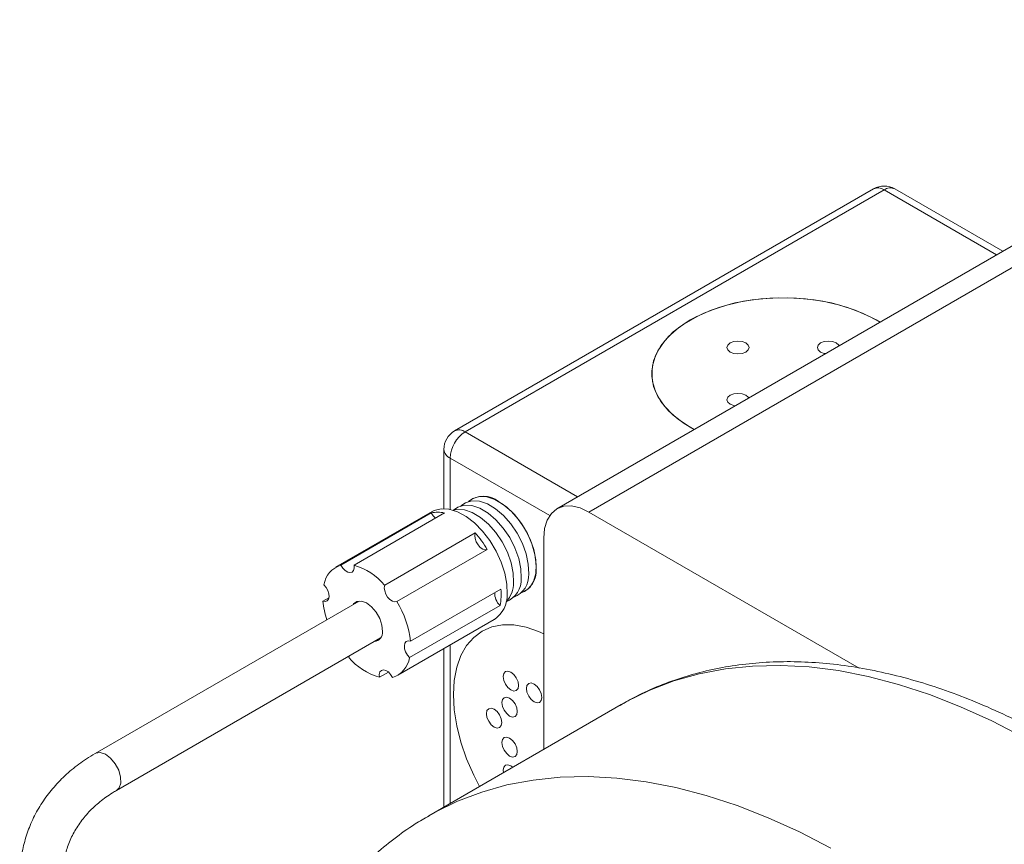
# Model space of a CAD drawing. Header units: inches. Extents: x 0.66 to 7.76, y 0.92 to 8.52.
# Tile 7 of 11: x 4.47 to 5.63, y 5.92 to 6.88. Entities that reach past the tile are written whole.
import ezdxf

# ---------------------------------------------------------------- set-up
doc = ezdxf.new("R2010")
doc.units = ezdxf.units.IN
doc.header["$MEASUREMENT"] = 0

msp = doc.modelspace()

# ---------------------------------------------------------------- linework, layer by layer
at = {"color": 7, "linetype": 'Continuous', "lineweight": 15}
for p, q in [((6.0977, 6.882), (5.1046, 6.3087)), ((6.1352, 6.8783), (5.1421, 6.305)), ((5.4759, 6.6838), (4.9844, 6.4001)), ((5.4884, 6.6825), (4.9969, 6.3988)), ((5.6276, 6.6106), (5.5009, 6.6838)), ((4.9719, 6.3784), (4.9719, 6.3089)), ((4.9581, 6.3055), (4.845, 6.2402)), ((4.8512, 6.2427), (4.9572, 6.3039)), ((4.9726, 6.3039), (4.8666, 6.2426)), ((5.1421, 6.305), (5.459, 6.1221)), ((4.9025, 6.2192), (5.0086, 6.2805)), ((5.0891, 6.027), (5.0891, 6.2744)), ((5.0229, 6.2612), (4.9168, 6.2)), ((4.9328, 6.1535), (5.0389, 6.2147)), ((4.8301, 6.2004), (4.8372, 6.2045)), ((4.8725, 6.2007), (4.563, 6.022)), ((5.0378, 6.1956), (4.9317, 6.1343)), ((4.918, 6.1137), (5.0311, 6.179)), ((4.588, 5.9787), (4.8975, 6.1574)), ((4.9719, 6.1449), (4.9719, 5.9593)), ((4.8604, 6.1347), (4.8608, 6.1362)), ((4.9069, 6.1174), (4.8964, 6.1113)), ((5.1798, 6.0793), (4.9542, 5.9491))]:
    msp.add_line(p, q, dxfattribs=at)
at = {"color": 8, "linetype": 'Continuous', "lineweight": 15}
for p, q in [((5.6202, 6.6064), (5.4884, 6.6825)), ((4.9969, 6.3988), (5.1288, 6.3227)), ((5.0961, 6.3008), (4.9793, 6.3682)), ((4.9793, 6.3682), (4.9793, 6.308)), ((4.9793, 6.1491), (4.9793, 5.9636))]:
    msp.add_line(p, q, dxfattribs=at)
at = {"color": 7, "linetype": 'Continuous', "lineweight": 15, "flags": 128}
for points in [[(5.4835, 6.5274), (5.479, 6.5301), (5.4631, 6.5381), (5.4455, 6.5448), (5.4265, 6.55), (5.4064, 6.5537), (5.3857, 6.5558), (5.3647, 6.5562), (5.3437, 6.5549), (5.3233, 6.552), (5.3037, 6.5476), (5.2854, 6.5416), (5.2686, 6.5343), (5.2537, 6.5257), (5.241, 6.516), (5.2307, 6.5054), (5.223, 6.4941), (5.218, 6.4823), (5.2158, 6.4702), (5.2165, 6.4581), (5.2201, 6.4461), (5.2265, 6.4345), (5.2355, 6.4236), (5.2471, 6.4134), (5.2609, 6.4043), (5.2656, 6.4017)], [(5.2656, 6.4017), (5.2537, 6.4087), (5.241, 6.4184), (5.2307, 6.429), (5.223, 6.4403), (5.218, 6.4521), (5.2158, 6.4642), (5.2165, 6.4763), (5.2201, 6.4883), (5.2265, 6.4999), (5.2355, 6.5108), (5.2471, 6.521), (5.2609, 6.5301), (5.2768, 6.5381), (5.2944, 6.5448), (5.3134, 6.55), (5.3334, 6.5537), (5.3542, 6.5558), (5.3752, 6.5562), (5.3961, 6.5549), (5.4166, 6.552), (5.4362, 6.5476), (5.4545, 6.5416), (5.4713, 6.5343), (5.4835, 6.5274)], [(5.3261, 6.5031), (5.3219, 6.5047), (5.3169, 6.5053), (5.3119, 6.5047), (5.3077, 6.5031), (5.3049, 6.5007), (5.3039, 6.4978), (5.3049, 6.4949), (5.3077, 6.4925), (5.3119, 6.4909), (5.3169, 6.4903), (5.3219, 6.4909), (5.3261, 6.4925), (5.3289, 6.4949), (5.3299, 6.4978), (5.3289, 6.5007), (5.3261, 6.5031)], [(5.4322, 6.5031), (5.4279, 6.5047), (5.423, 6.5053), (5.418, 6.5047), (5.4138, 6.5031), (5.411, 6.5007), (5.41, 6.4978), (5.411, 6.4949), (5.4138, 6.4925), (5.418, 6.4909), (5.4196, 6.4906)], [(5.4355, 6.4998), (5.435, 6.5007), (5.4322, 6.5031)], [(5.3261, 6.4419), (5.3219, 6.4435), (5.3169, 6.4441), (5.3119, 6.4435), (5.3077, 6.4419), (5.3049, 6.4395), (5.3039, 6.4366), (5.3049, 6.4337), (5.3077, 6.4313), (5.3119, 6.4297), (5.3135, 6.4293)], [(5.3295, 6.4385), (5.3289, 6.4395), (5.3261, 6.4419)], [(5.0714, 6.2325), (5.071, 6.2437), (5.0685, 6.2558), (5.0642, 6.2682), (5.058, 6.2802), (5.0505, 6.2913), (5.0418, 6.301), (5.0325, 6.3089), (5.023, 6.3145), (5.0136, 6.3176), (5.0049, 6.3181), (4.9973, 6.3159), (4.992, 6.3122)], [(5.0803, 6.2376), (5.0799, 6.2488), (5.0774, 6.2609), (5.073, 6.2733), (5.0669, 6.2853), (5.0593, 6.2964), (5.0507, 6.3061), (5.0414, 6.314), (5.0318, 6.3196), (5.0225, 6.3227), (5.0137, 6.3232), (5.0061, 6.321), (5.0008, 6.3173)], [(5.0627, 6.2101), (5.0666, 6.2117), (5.0728, 6.2165), (5.0772, 6.2237), (5.0798, 6.2328), (5.0803, 6.2436), (5.0788, 6.2553), (5.0752, 6.2676), (5.0699, 6.2799), (5.0629, 6.2915), (5.0547, 6.3019), (5.0457, 6.3106), (5.0362, 6.3173)], [(5.0461, 6.2087), (5.0458, 6.2206), (5.0435, 6.2333), (5.0393, 6.2464), (5.0333, 6.2593), (5.026, 6.2715), (5.0173, 6.2827), (5.0079, 6.2922), (4.9979, 6.2999), (4.9878, 6.3053), (4.9779, 6.3083), (4.9687, 6.3088), (4.9605, 6.3067), (4.9581, 6.3055)], [(5.0626, 6.2274), (5.0622, 6.2386), (5.0597, 6.2507), (5.0553, 6.2631), (5.0492, 6.2751), (5.0416, 6.2862), (5.033, 6.2959), (5.0237, 6.3038), (5.0141, 6.3094), (5.0048, 6.3125), (4.9961, 6.313), (4.9884, 6.3108), (4.9832, 6.3071)], [(5.0538, 6.2223), (5.0534, 6.2335), (5.0509, 6.2456), (5.0465, 6.258), (5.0404, 6.27), (5.0328, 6.2811), (5.0242, 6.2908), (5.0149, 6.2987), (5.0053, 6.3043), (4.996, 6.3074), (4.9872, 6.3079), (4.9832, 6.3071)], [(5.1421, 6.305), (5.1318, 6.3098), (5.1218, 6.3121), (5.1126, 6.3117), (5.1046, 6.3087), (5.098, 6.3033), (5.0931, 6.2955), (5.0901, 6.2858), (5.0891, 6.2744)], [(4.9572, 6.3039), (4.9595, 6.3005), (4.9621, 6.2978)], [(5.0086, 6.2805), (5.0081, 6.2774), (5.0085, 6.2738), (5.0099, 6.2701), (5.012, 6.2665), (5.0147, 6.2636), (5.0176, 6.2616), (5.0204, 6.2608), (5.0229, 6.2612)], [(4.8512, 6.2427), (4.8534, 6.2392), (4.8561, 6.2365), (4.8591, 6.2346), (4.8618, 6.234), (4.8642, 6.2346), (4.8659, 6.2364), (4.8667, 6.2392), (4.8666, 6.2426)], [(4.8301, 6.2004), (4.8329, 6.2), (4.8351, 6.2008), (4.8367, 6.2028), (4.8374, 6.2057), (4.8371, 6.2092), (4.8358, 6.2129), (4.8338, 6.2165), (4.8312, 6.2196)], [(4.9025, 6.2192), (4.902, 6.2162), (4.9025, 6.2126), (4.9038, 6.2088), (4.906, 6.2053), (4.9086, 6.2024), (4.9115, 6.2004), (4.9144, 6.1996), (4.9168, 6.2)], [(4.8998, 6.165), (4.8992, 6.1723), (4.8967, 6.1801), (4.8925, 6.1876), (4.8871, 6.1939), (4.8811, 6.1984), (4.8752, 6.2005), (4.8699, 6.2001), (4.8659, 6.1972), (4.8654, 6.1965)], [(5.0891, 6.1621), (5.0831, 6.1648), (5.0683, 6.17), (5.0541, 6.1726), (5.0406, 6.1727), (5.0281, 6.1703), (5.0168, 6.1653), (5.0069, 6.158), (4.9985, 6.1484), (4.9919, 6.1367), (4.9871, 6.123), (4.9841, 6.1077), (4.9831, 6.091), (4.9841, 6.0731), (4.9871, 6.0543), (4.9919, 6.0351), (4.9985, 6.0157), (5.0069, 5.9965), (5.0136, 5.9834)], [(5.0891, 6.1621), (5.0831, 6.1648), (5.0683, 6.17), (5.0541, 6.1726), (5.0406, 6.1727), (5.0281, 6.1703), (5.0168, 6.1653), (5.0069, 6.158), (4.9985, 6.1484), (4.9919, 6.1367), (4.9871, 6.123), (4.9841, 6.1077), (4.9831, 6.091), (4.9841, 6.0731), (4.9871, 6.0543), (4.9919, 6.0351), (4.9985, 6.0157), (5.0069, 5.9965), (5.0136, 5.9834)], [(4.9328, 6.1535), (4.9301, 6.1539), (4.9278, 6.1531), (4.9262, 6.1512), (4.9256, 6.1483), (4.9259, 6.1447), (4.9271, 6.141), (4.9291, 6.1374), (4.9317, 6.1343)], [(4.9118, 6.1112), (4.9095, 6.1147), (4.9068, 6.1175), (4.9039, 6.1193), (4.9011, 6.1199), (4.8987, 6.1193), (4.897, 6.1175), (4.8962, 6.1147), (4.8964, 6.1113)], [(5.0505, 6.1173), (5.0471, 6.1185), (5.0441, 6.118), (5.0422, 6.1157), (5.0415, 6.1121), (5.0422, 6.1077), (5.0441, 6.1032), (5.0471, 6.0992), (5.0505, 6.0964), (5.054, 6.0952), (5.0569, 6.0958), (5.0589, 6.0981), (5.0596, 6.1017), (5.0589, 6.1061), (5.0569, 6.1106), (5.054, 6.1145), (5.0505, 6.1173)], [(5.0778, 6.1034), (5.0743, 6.1046), (5.0714, 6.104), (5.0694, 6.1017), (5.0687, 6.0981), (5.0694, 6.0937), (5.0714, 6.0892), (5.0743, 6.0853), (5.0778, 6.0825), (5.0812, 6.0813), (5.0842, 6.0818), (5.0861, 6.0841), (5.0868, 6.0877), (5.0861, 6.0921), (5.0842, 6.0966), (5.0812, 6.1006), (5.0778, 6.1034)], [(5.0891, 6.1087), (5.089, 6.1074), (5.0891, 6.106)], [(5.0491, 6.0868), (5.0456, 6.088), (5.0427, 6.0874), (5.0407, 6.0852), (5.04, 6.0816), (5.0407, 6.0772), (5.0427, 6.0726), (5.0456, 6.0687), (5.0491, 6.0659), (5.0525, 6.0647), (5.0555, 6.0653), (5.0574, 6.0675), (5.0581, 6.0711), (5.0574, 6.0755), (5.0555, 6.08), (5.0525, 6.084), (5.0491, 6.0868)], [(5.0309, 6.0738), (5.0274, 6.0751), (5.0245, 6.0745), (5.0225, 6.0722), (5.0218, 6.0686), (5.0225, 6.0642), (5.0245, 6.0597), (5.0274, 6.0557), (5.0309, 6.0529), (5.0343, 6.0517), (5.0373, 6.0523), (5.0392, 6.0546), (5.0399, 6.0582), (5.0392, 6.0626), (5.0373, 6.0671), (5.0343, 6.0711), (5.0309, 6.0738)], [(5.0491, 6.0399), (5.0456, 6.0411), (5.0427, 6.0406), (5.0407, 6.0383), (5.04, 6.0347), (5.0407, 6.0303), (5.0427, 6.0258), (5.0456, 6.0218), (5.0491, 6.019), (5.0525, 6.0178), (5.0555, 6.0184), (5.0574, 6.0206), (5.0581, 6.0242), (5.0574, 6.0286), (5.0555, 6.0332), (5.0525, 6.0371), (5.0491, 6.0399)], [(5.0528, 6.006), (5.0505, 6.0076), (5.0471, 6.0088), (5.0441, 6.0083), (5.0422, 6.006), (5.0415, 6.0024), (5.0418, 5.9997)]]:
    msp.add_lwpolyline(points, dxfattribs=at)
at = {"color": 8, "linetype": 'Continuous', "lineweight": 15, "flags": 128}
for points in [[(5.8342, 5.913), (5.7982, 5.9428), (5.7617, 5.9706), (5.725, 5.9963), (5.6882, 6.0199), (5.6513, 6.0412), (5.6145, 6.0602), (5.5778, 6.0768), (5.5414, 6.0911), (5.5053, 6.1029), (5.4697, 6.1122), (5.4347, 6.1191), (5.4003, 6.1234), (5.3667, 6.1252), (5.334, 6.1244), (5.3022, 6.1212), (5.2714, 6.1154), (5.2418, 6.107), (5.2134, 6.0962), (5.1863, 6.083), (5.1798, 6.0793)], [(4.563, 6.022), (4.5638, 6.0224), (4.569, 6.0231), (4.575, 6.021), (4.5811, 6.0165)], [(4.5811, 6.0165), (4.5865, 6.01), (4.5906, 6.0023), (4.5928, 5.9944), (4.593, 5.9872), (4.591, 5.9816), (4.588, 5.9787)], [(4.9546, 5.9493), (4.9608, 5.9528), (4.9879, 5.966), (5.0163, 5.9768), (5.0459, 5.9851), (5.0766, 5.9909), (5.1084, 5.9942), (5.1411, 5.995), (5.1747, 5.9932), (5.2091, 5.9889), (5.2441, 5.982), (5.2797, 5.9727), (5.3158, 5.9609), (5.3522, 5.9466), (5.3889, 5.93), (5.4257, 5.911)]]:
    msp.add_lwpolyline(points, dxfattribs=at)
at = {"color": 7, "linetype": 'Continuous', "lineweight": 15}
for centre, radius, start, end in [((5.4884, 6.6621), 0.025, 60.0027, 119.9973), ((4.9969, 6.3784), 0.025, 119.9973, 180), ((5.0176, 6.3665), 0.0384, 122.6056, 177.3945), ((5.0185, 6.2955), 0.0281, 50.9989, 128.9983), ((4.9648, 6.2724), 0.0324, 75.9845, 103.4387), ((4.9192, 6.1991), 0.1209, 30.9344, 42.3009), ((4.8596, 6.2153), 0.0287, 107.0293, 171.3568), ((4.8458, 6.1715), 0.0741, 40.1179, 73.776), ((5.0527, 6.2359), 0.0276, 291.1814, 3.4899), ((5.0354, 6.2255), 0.0273, 290.3934, 4.0247), ((5.0439, 6.2308), 0.0276, 291.1814, 3.4899), ((4.977, 6.2086), 0.0622, 347.8822, 5.6071), ((5.0214, 6.2221), 0.0324, 316.5172, 0.331), ((5.0117, 6.2075), 0.0345, 304.3142, 2.0386), ((5.0498, 6.2091), 0.0181, 175.2646, 228.3975), ((4.9266, 6.2094), 0.0969, 185.3234, 198.4245), ((4.8224, 6.1415), 0.111, 6.1789, 31.7811), ((4.8892, 6.1638), 0.0107, 276.2918, 6.3827), ((4.9171, 6.1824), 0.0741, 220.1179, 253.776), ((4.9034, 6.1386), 0.0287, 287.0292, 351.3565)]:
    msp.add_arc(centre, radius, start, end, dxfattribs=at)
at = {"color": 8, "linetype": 'Continuous', "lineweight": 15}
for centre, start, end in [((5.481, 6.6723), 54.3831, 114.3069), ((5.4957, 6.6723), 65.6931, 125.6171), ((4.9896, 6.3886), 54.3831, 114.3069), ((4.9844, 6.3797), 185.6948, 245.6253)]:
    msp.add_arc(centre, 0.0126, start, end, dxfattribs=at)
at = {"color": 7, "linetype": 'Continuous', "lineweight": 15}
for points, knots in [([(6.1586, 4.3816), (6.1619, 4.3834), (6.1739, 4.3899), (6.1934, 4.4035), (6.217, 4.4222), (6.239, 4.4431), (6.2597, 4.466), (6.2788, 4.4907), (6.2964, 4.5174), (6.3123, 4.546), (6.3266, 4.5763), (6.3393, 4.6083), (6.3501, 4.642), (6.3593, 4.6772), (6.3666, 4.7138), (6.372, 4.7518), (6.3757, 4.791), (6.3775, 4.8312), (6.3774, 4.8725), (6.3755, 4.9147), (6.3719, 4.9576), (6.3664, 5.0012), (6.3591, 5.0453), (6.3501, 5.0898), (6.3394, 5.1347), (6.3269, 5.1799), (6.3129, 5.2251), (6.2972, 5.2703), (6.2799, 5.3154), (6.2611, 5.3603), (6.2409, 5.4049), (6.2192, 5.449), (6.1961, 5.4925), (6.1717, 5.5354), (6.1461, 5.5776), (6.1193, 5.6189), (6.0914, 5.6592), (6.0624, 5.6984), (6.0324, 5.7365), (6.0015, 5.7733), (5.9697, 5.8088), (5.9372, 5.8428), (5.904, 5.8753), (5.8702, 5.9062), (5.8358, 5.9354), (5.801, 5.9628), (5.7658, 5.9884), (5.7303, 6.012), (5.6946, 6.0337), (5.6588, 6.0533), (5.6229, 6.0708), (5.5871, 6.0862), (5.5514, 6.0993), (5.5159, 6.1101), (5.4808, 6.1186), (5.4461, 6.1248), (5.412, 6.1286), (5.3785, 6.13), (5.3459, 6.129), (5.314, 6.1257), (5.2832, 6.12), (5.2534, 6.112), (5.2248, 6.1017), (5.1998, 6.0906), (5.1849, 6.082), (5.1787, 6.0784)], [0, 0, 0, 0, 0.005783, 0.021268, 0.036756, 0.052273, 0.067845, 0.083492, 0.099229, 0.115061, 0.130989, 0.147007, 0.163102, 0.179263, 0.195475, 0.211724, 0.227998, 0.244286, 0.260582, 0.276877, 0.293166, 0.309448, 0.325722, 0.341985, 0.358238, 0.374482, 0.390717, 0.406944, 0.423164, 0.439378, 0.455587, 0.471792, 0.487995, 0.504197, 0.520399, 0.536602, 0.552808, 0.569017, 0.585231, 0.601451, 0.617678, 0.633914, 0.65016, 0.666416, 0.682684, 0.698964, 0.715256, 0.731561, 0.747876, 0.7642, 0.780531, 0.79686, 0.813182, 0.829486, 0.84576, 0.86199, 0.878162, 0.89426, 0.91027, 0.926183, 0.941993, 0.957705, 0.973327, 0.988879, 1, 1, 1, 1]), ([(4.563, 6.022), (4.5595, 6.0199), (4.5498, 6.014), (4.5351, 6.0031), (4.5196, 5.9887), (4.5063, 5.9729), (4.4951, 5.9559), (4.4863, 5.9379), (4.4799, 5.9191), (4.4758, 5.8996), (4.4742, 5.8795), (4.4749, 5.8592), (4.4781, 5.8387), (4.4837, 5.8181), (4.4917, 5.7978), (4.502, 5.7777), (4.5145, 5.7583), (4.5288, 5.7398), (4.5408, 5.7268), (4.5477, 5.7201), (4.549, 5.7188)], [0, 0, 0, 0, 0.033294, 0.093813, 0.154078, 0.213937, 0.273384, 0.332475, 0.391321, 0.45007, 0.508831, 0.567759, 0.626973, 0.686541, 0.746479, 0.806756, 0.867312, 0.928074, 0.985984, 1, 1, 1, 1]), ([(4.5837, 5.7548), (4.5811, 5.7574), (4.5734, 5.765), (4.562, 5.7783), (4.5503, 5.7946), (4.5406, 5.8114), (4.5332, 5.8284), (4.5279, 5.8454), (4.5249, 5.8623), (4.5242, 5.8789), (4.5257, 5.8952), (4.5296, 5.911), (4.5359, 5.9261), (4.5445, 5.9404), (4.5553, 5.9536), (4.5681, 5.9655), (4.5794, 5.9736), (4.5864, 5.9777), (4.588, 5.9787)], [0, 0, 0, 0, 0.033791, 0.099469, 0.165132, 0.230847, 0.296714, 0.362874, 0.429515, 0.496846, 0.565048, 0.634165, 0.703992, 0.773965, 0.843412, 0.912023, 0.979778, 1, 1, 1, 1]), ([(4.9547, 5.9491), (4.9492, 5.9459), (4.9348, 5.9377), (4.913, 5.922), (4.8893, 5.9024), (4.8671, 5.8806), (4.8463, 5.857), (4.8271, 5.8314), (4.8094, 5.8039), (4.7934, 5.7746), (4.779, 5.7435), (4.7664, 5.7107), (4.7556, 5.6763), (4.7465, 5.6409), (4.7421, 5.6163), (4.7399, 5.6043)], [0, 0, 0, 0, 0.048232, 0.125523, 0.202861, 0.280425, 0.358374, 0.43684, 0.515917, 0.595655, 0.67606, 0.757099, 0.838707, 0.920794, 1, 1, 1, 1])]:
    msp.add_open_spline(points, degree=3, knots=knots, dxfattribs=at)

doc.saveas('drawing.dxf')
